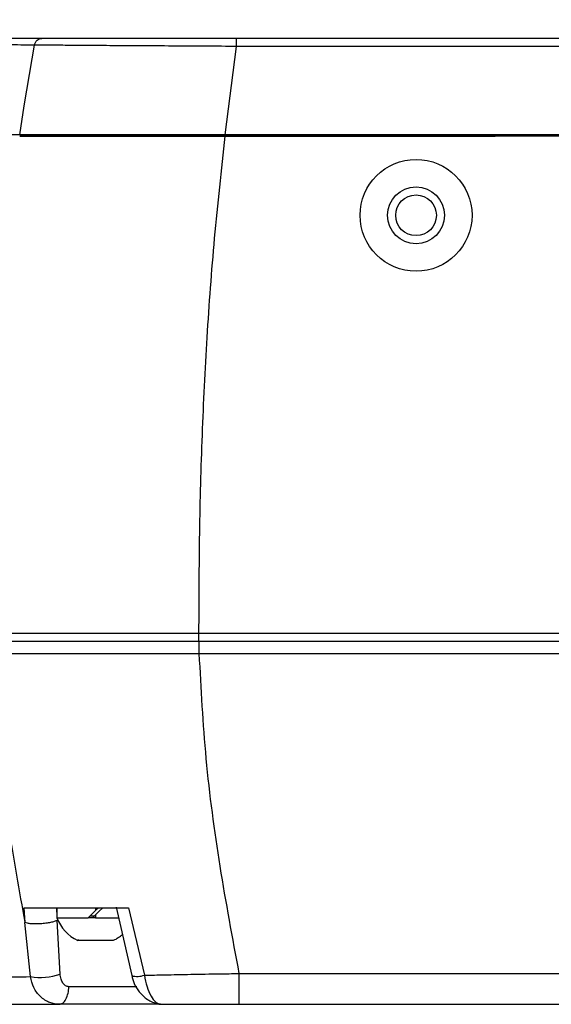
# Model space of a CAD drawing. Header units: millimetres. Extents: x 0 to 864, y 0 to 559.
# Tile 23 of 56: x 290 to 342, y 137 to 234. Entities that reach past the tile are written whole.
import ezdxf

# ---------------------------------------------------------------- set-up
doc = ezdxf.new("R2010")
doc.units = ezdxf.units.MM
doc.layers.add('DIMENSIONS', color=140, linetype='Continuous', lineweight=25)
doc.styles.add('SLDTEXTSTYLE0', font='TXT', dxfattribs={"width": 0.75})
doc.dimstyles.new('SLDDIMSTYLE2', dxfattribs={"dimtxt": 6, "dimasz": 6, "dimexe": 0, "dimexo": 0.0625, "dimgap": 1.5, "dimtad": 0, "dimtih": 1, "dimtoh": 1, "dimdec": 1, "dimrnd": 1e-09, "dimzin": 12, "dimdsep": 46, "dimtxsty": 'SLDTEXTSTYLE0', "dimsah": 1, "dimcen": 0.09, "dimadec": 0, "dimazin": 3, "dimtfac": 1, "dimtdec": 1, "dimtmove": 0, "dimatfit": 0, "dimfxl": 0, "dimfrac": 2, "dimtolj": 1, "dimtzin": 12, "dimarcsym": 0})

# ---------------------------------------------------------------- blocks, each defined once
blk = doc.blocks.new('_D_7')
at = {"layer": 'DIMENSIONS'}
for p, q in [((275.635, 174.993), (275.635, 314.552)), ((285.714, 282.293), (285.714, 314.552)), ((245.654, 312.26), (243.826, 312.26)), ((243.826, 312.26), (243.826, 302.735)), ((261.171, 312.26), (262.999, 312.26)), ((262.999, 312.26), (262.999, 302.735)), ((275.635, 311.377), (266.043, 311.377)), ((285.714, 311.377), (297.252, 311.377)), ((243.826, 302.735), (245.654, 302.735)), ((262.999, 302.735), (261.171, 302.735))]:
    blk.add_line(p, q, dxfattribs=at)
for points in [[(275.635, 311.377), (269.635, 312.3), (269.635, 310.454)], [(285.714, 311.377), (291.714, 310.454), (291.714, 312.3)]]:
    blk.add_solid(points, dxfattribs=at)
at = {"layer": 'DIMENSIONS', "char_height": 6, "attachment_point": 1, "style": 'SLDTEXTSTYLE0'}
for s, insert in [('10.1', (245.654, 321.213)), ('0.40', (245.654, 310.469))]:
    blk.add_mtext(s, dxfattribs=dict(at, insert=insert))

msp = doc.modelspace()

# ---------------------------------------------------------------- linework, layer by layer
for p, q in [((291.846, 232.223), (285.481, 232.223)), ((290.906, 230.224), (291.145, 231.572)), ((311.005, 232.223), (291.846, 232.223)), ((311.005, 231.437), (311.005, 232.223)), ((379.7, 232.223), (311.005, 232.223)), ((309.889, 222.723), (311.005, 231.437)), ((379.7, 231.437), (311.005, 231.437)), ((290.136, 225.593), (290.906, 230.224)), ((289.698, 222.723), (290.136, 225.593)), ((289.698, 222.723), (286.046, 222.723)), ((289.684, 222.623), (289.945, 222.623)), ((309.889, 222.723), (289.699, 222.723)), ((289.945, 222.623), (291.265, 222.623)), ((294.376, 222.623), (295.229, 222.623)), ((308.872, 222.623), (307.399, 222.623)), ((309.877, 222.623), (308.872, 222.623)), ((379.757, 222.623), (309.877, 222.623)), ((309.877, 222.623), (336.412, 222.623)), ((379.756, 222.723), (309.889, 222.723)), ((310.013, 222.723), (310.013, 222.623)), ((286.662, 173.723), (307.302, 173.723)), ((307.302, 172.923), (307.302, 173.723)), ((307.302, 173.723), (380.147, 173.723)), ((286.661, 172.923), (307.302, 172.923)), ((307.302, 172.923), (307.302, 171.723)), ((307.302, 172.923), (380.147, 172.923)), ((286.596, 171.723), (307.302, 171.723)), ((307.302, 171.723), (377.742, 171.723)), ((290.092, 146.723), (300.385, 146.723)), ((290.092, 146.723), (290.192, 145.26)), ((293.335, 146.276), (293.321, 146.723)), ((293.335, 146.723), (293.335, 145.723)), ((297.135, 146.44), (296.418, 145.723)), ((297.135, 146.723), (297.135, 146.44)), ((299.163, 146.786), (300.69, 140.041)), ((300.385, 146.723), (301.939, 140.088)), ((293.658, 140.201), (293.359, 145.469)), ((296.842, 145.723), (296.418, 145.723)), ((296.612, 145.923), (297.042, 145.923)), ((297.135, 145.723), (296.842, 145.723)), ((297.135, 146.016), (297.135, 145.723)), ((297.135, 145.723), (299.404, 145.723)), ((290.732, 139.943), (290.192, 145.26)), ((311.233, 140.242), (372.896, 140.242)), ((311.233, 140.242), (311.233, 137.223)), ((301.179, 138.957), (294.525, 138.957)), ((285.056, 137.223), (293.571, 137.223)), ((303.523, 137.223), (293.571, 137.223)), ((303.523, 137.223), (311.233, 137.223)), ((311.233, 137.223), (372.45, 137.223))]:
    msp.add_line(p, q)
at = {"flags": 128}
for points in [[(307.399, 222.623), (304.097, 222.622), (300.913, 222.622), (297.943, 222.622), (295.261, 222.622), (292.913, 222.622), (290.947, 222.622), (289.684, 222.622)], [(291.265, 222.623), (291.958, 222.623), (292.705, 222.623), (293.513, 222.623), (294.376, 222.623)], [(295.229, 222.623), (296.499, 222.623), (297.855, 222.623), (299.311, 222.623), (300.845, 222.623), (302.382, 222.623), (303.975, 222.623), (305.635, 222.623), (307.323, 222.623), (308.599, 222.623), (309.877, 222.623)], [(297.842, 146.723), (297.49, 146.371), (297.135, 146.016)], [(297.418, 146.723), (297.324, 146.629), (297.229, 146.535), (297.135, 146.44)], [(296.842, 145.723), (296.939, 145.82), (297.037, 145.918), (297.135, 146.016)]]:
    msp.add_lwpolyline(points, dxfattribs=at)
for radius in [5.5, 2.8, 2]:
    msp.add_circle((328.635, 214.823), radius)
for centre, radius, start, end in [((297.135, 147.184), 4.071, 201.05906, 244.5613), ((297.135, 147.184), 4.071, 295.91126, 310.79507), ((291.671, 146.024), 6.153, 261.22378, 288.84148), ((301.24, 142.026), 2.06, 254.52509, 289.84292), ((303.527, 138.804), 1.581, 244.83418, 269.86383)]:
    msp.add_arc(centre, radius, start, end)
for points, knots in [([(291.145, 231.572), (290.251, 231.574), (288.642, 231.577), (286.492, 231.582), (284.729, 231.589), (283.518, 231.59), (282.848, 231.6), (282.685, 231.603)], [0, 0, 0, 0, 0.317145, 0.570422, 0.762589, 0.942287, 1, 1, 1, 1]), ([(291.145, 231.572), (291.168, 231.658), (291.213, 231.832), (291.378, 232.047), (291.598, 232.195), (291.766, 232.214), (291.846, 232.223)], [0, 0, 0, 0, 0.254851, 0.517173, 0.769158, 1, 1, 1, 1]), ([(311.005, 231.437), (310.019, 231.442), (308.03, 231.454), (305.044, 231.47), (302.091, 231.487), (299.277, 231.504), (296.723, 231.521), (294.523, 231.537), (292.706, 231.553), (291.627, 231.566), (291.145, 231.572)], [0, 0, 0, 0, 0.149055, 0.300406, 0.451067, 0.595046, 0.725511, 0.836936, 0.927254, 1, 1, 1, 1]), ([(307.302, 173.723), (307.315, 177.012), (307.341, 183.512), (307.597, 193.214), (308.071, 202.88), (308.794, 212.687), (309.512, 219.276), (309.877, 222.623)], [0, 0, 0, 0, 0.201365, 0.398, 0.594208, 0.793864, 1, 1, 1, 1]), ([(286.596, 171.723), (286.855, 168.953), (287.39, 163.236), (288.556, 154.403), (289.635, 148.374), (290.192, 145.26)], [0, 0, 0, 0, 0.312339, 0.64479, 1, 1, 1, 1]), ([(307.302, 171.723), (307.486, 168.275), (307.859, 161.27), (309.265, 150.767), (310.576, 143.754), (311.233, 140.242)], [0, 0, 0, 0, 0.326065, 0.662505, 1, 1, 1, 1]), ([(293.359, 145.469), (293.268, 145.434), (293.057, 145.352), (292.685, 145.262), (292.239, 145.185), (291.751, 145.136), (291.266, 145.12), (290.832, 145.139), (290.477, 145.179), (290.277, 145.236), (290.192, 145.26)], [0, 0, 0, 0, 0.091328, 0.21115, 0.355281, 0.512786, 0.668218, 0.806575, 0.91808, 1, 1, 1, 1]), ([(293.337, 145.723), (293.336, 145.723), (293.329, 145.723), (293.375, 145.723), (293.399, 145.723), (293.481, 145.723), (293.575, 145.723), (293.756, 145.723), (293.966, 145.723), (294.209, 145.723), (294.423, 145.723), (294.655, 145.723), (294.904, 145.723), (295.172, 145.723), (295.513, 145.723), (295.93, 145.723), (296.252, 145.723), (296.418, 145.723)], [0, 0, 0, 0, 0.000503, 0.006533, 0.020912, 0.04379, 0.075708, 0.116348, 0.218109, 0.281333, 0.352006, 0.426347, 0.5074, 0.594202, 0.686937, 0.838857, 1, 1, 1, 1]), ([(295.489, 143.523), (295.42, 143.523), (295.282, 143.523), (295.632, 143.523), (295.907, 143.523), (296.5, 143.523), (297.14, 143.523), (297.758, 143.523), (298.4, 143.523), (298.575, 143.523), (298.961, 143.523), (298.915, 143.523), (298.915, 143.523)], [0, 0, 0, 0, 0.036844, 0.073643, 0.178165, 0.334452, 0.518734, 0.70296, 0.858956, 0.963136, 0.999754, 1, 1, 1, 1]), ([(281.85, 139.86), (282.196, 139.863), (283.167, 139.871), (285.018, 139.887), (287.633, 139.911), (289.623, 139.932), (290.732, 139.943)], [0, 0, 0, 0, 0.116611, 0.327946, 0.625326, 1, 1, 1, 1]), ([(293.571, 137.223), (293.261, 137.255), (292.574, 137.327), (291.676, 137.934), (291.005, 138.85), (290.825, 139.572), (290.732, 139.943)], [0, 0, 0, 0, 0.217422, 0.48056, 0.73309, 1, 1, 1, 1]), ([(294.525, 138.957), (294.468, 138.961), (294.354, 138.97), (294.131, 139.068), (293.901, 139.316), (293.717, 139.722), (293.679, 140.035), (293.658, 140.201)], [0, 0, 0, 0, 0.103469, 0.205424, 0.432463, 0.698066, 1, 1, 1, 1]), ([(300.69, 140.042), (300.761, 139.779), (300.915, 139.206), (301.424, 138.379), (302.078, 137.779), (302.737, 137.413), (303.108, 137.322), (303.294, 137.277)], [0, 0, 0, 0, 0.202766, 0.442149, 0.715207, 0.857812, 1, 1, 1, 1]), ([(301.939, 140.088), (302.592, 140.099), (304.118, 140.124), (306.576, 140.174), (309.02, 140.226), (310.593, 140.238), (311.233, 140.242)], [0, 0, 0, 0, 0.210912, 0.49236, 0.793567, 1, 1, 1, 1]), ([(301.939, 140.088), (302.009, 139.702), (302.139, 138.987), (302.533, 138.105), (302.95, 137.424), (303.358, 137.281), (303.523, 137.223)], [0, 0, 0, 0, 0.3400104, 0.6304385, 0.8510529, 1, 1, 1, 1]), ([(293.571, 137.223), (293.69, 137.252), (293.972, 137.322), (294.262, 137.758), (294.465, 138.31), (294.505, 138.737), (294.525, 138.957)], [0, 0, 0, 0, 0.16739, 0.398017, 0.690535, 1, 1, 1, 1])]:
    msp.add_open_spline(points, degree=3, knots=knots)

# ---------------------------------------------------------------- dimensions: what is measured, and where the dimension line sits
at = {"layer": 'DIMENSIONS'}
dim = msp.add_linear_dim(base=(285.714, 311.377), p1=(275.635, 173.723), p2=(285.714, 281.023), dimstyle='SLDDIMSTYLE2', dxfattribs=at)
dim.commit()
dim.dimension.update_dxf_attribs({"geometry": '_D_7', "text_midpoint": (253.413, 311.377), "dimtype": 160})

doc.saveas('drawing.dxf')
